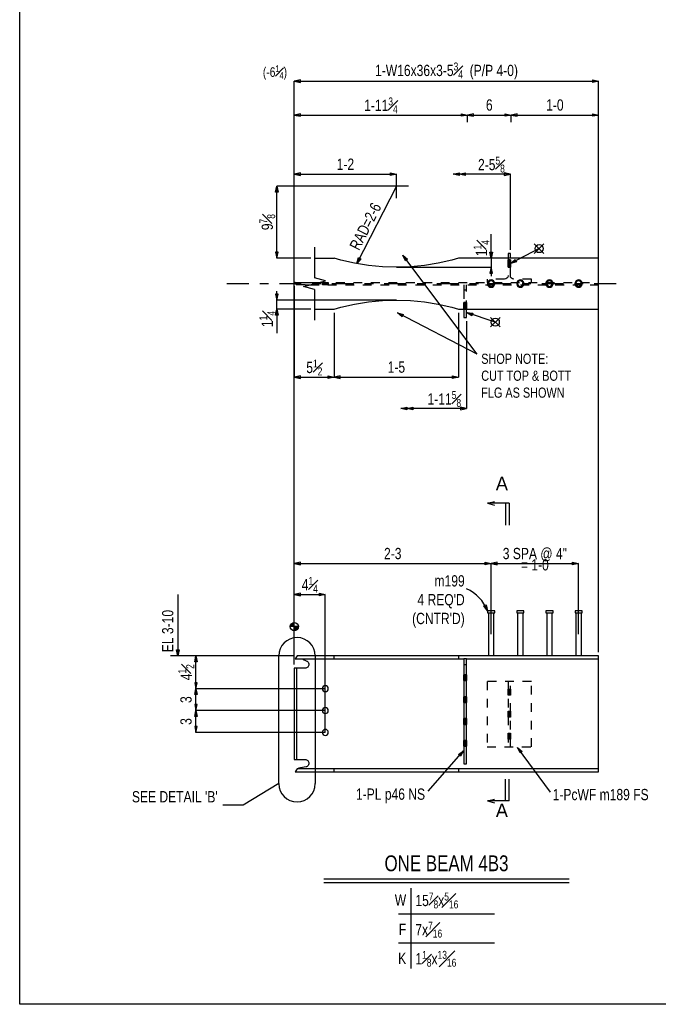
# Model space of a CAD drawing. Header units: inches. Extents: x -17.2 to 17.5, y -11.2 to 11.2.
# Tile 1 of 16: x -17.2 to -9.9, y -11.2 to 0. Entities that reach past the tile are written whole.
import ezdxf
from ezdxf.enums import TextEntityAlignment as Align

# ---------------------------------------------------------------- set-up
doc = ezdxf.new("R2010")
doc.units = ezdxf.units.IN
doc.header["$LTSCALE"] = 2.5
doc.header["$MEASUREMENT"] = 0
doc.linetypes.add('SDS2_5', pattern=[0.04, 0.02, -0.02])
doc.linetypes.add('SDS2_6', pattern=[0.2, 0.1, -0.05, 0, -0.05])
doc.layers.add('Layer_0', color=7, linetype='Continuous')
doc.layers.add('Outline', color=7, linetype='Continuous')
doc.styles.add('MTextWidth', font='txt', dxfattribs={"width": 0.8, "height": 0.2})

msp = doc.modelspace()

# ---------------------------------------------------------------- linework, layer by layer
at = {"color": 1, "linetype": 'Continuous'}
for p, q in [((-14.041, -1.751), (-14.11, -1.766)), ((-14.11, -2.962), (-14.11, -1.766)), ((-14.11, -1.766), (-14.041, -1.781)), ((-14.11, -1.766), (-12.943, -1.766)), ((-14.041, -1.781), (-14.041, -1.751)), ((-13.012, -1.781), (-13.012, -1.751)), ((-13.012, -1.751), (-12.943, -1.766)), ((-12.943, -1.766), (-13.012, -1.781)), ((-12.943, -2.039), (-12.943, -1.766)), ((-12.295, -1.766), (-12.226, -1.751)), ((-12.226, -1.766), (-12.295, -1.766)), ((-12.226, -1.781), (-12.295, -1.766)), ((-12.226, -1.766), (-12.158, -1.751)), ((-12.226, -1.751), (-12.226, -1.781)), ((-11.64, -1.766), (-12.226, -1.766)), ((-12.158, -1.781), (-12.226, -1.766)), ((-12.158, -1.751), (-12.158, -1.781)), ((-11.64, -1.766), (-11.709, -1.751)), ((-11.709, -1.751), (-11.709, -1.781)), ((-11.709, -1.781), (-11.64, -1.766)), ((-11.64, -2.628), (-11.64, -1.766)), ((-14.324, -1.972), (-14.309, -1.903)), ((-14.309, -2.724), (-14.309, -1.903)), ((-14.309, -1.903), (-14.294, -1.972)), ((-12.806, -1.903), (-14.309, -1.903)), ((-12.943, -1.903), (-13.394, -2.786)), ((-14.294, -1.972), (-14.324, -1.972)), ((-11.86, -2.724), (-11.86, -2.45)), ((-11.366, -2.671), (-11.256, -2.561)), ((-11.366, -2.561), (-11.256, -2.671)), ((-14.294, -2.655), (-14.324, -2.655)), ((-14.324, -2.655), (-14.309, -2.724)), ((-14.309, -2.724), (-14.294, -2.655)), ((-12.021, -3.822), (-12.869, -2.69)), ((-12.869, -2.69), (-12.869, -2.69)), ((-12.869, -2.69), (-12.816, -2.736)), ((-12.84, -2.754), (-12.869, -2.69)), ((-11.86, -2.724), (-11.874, -2.655)), ((-11.874, -2.655), (-11.845, -2.655)), ((-11.845, -2.655), (-11.86, -2.724)), ((-11.311, -2.616), (-11.638, -2.784)), ((-13.922, -2.724), (-14.309, -2.724)), ((-13.394, -2.786), (-13.376, -2.718)), ((-13.35, -2.731), (-13.394, -2.786)), ((-13.394, -2.786), (-13.394, -2.786)), ((-13.376, -2.718), (-13.35, -2.731)), ((-12.816, -2.736), (-12.84, -2.754)), ((-11.86, -2.724), (-11.86, -2.724)), ((-11.86, -2.724), (-11.86, -2.827)), ((-11.638, -2.784), (-11.584, -2.74)), ((-11.57, -2.766), (-11.638, -2.784)), ((-11.638, -2.784), (-11.638, -2.784)), ((-11.584, -2.74), (-11.57, -2.766)), ((-12.943, -2.827), (-11.86, -2.827)), ((-11.86, -2.827), (-11.874, -2.896)), ((-11.874, -2.896), (-11.845, -2.896)), ((-11.86, -2.827), (-11.86, -2.93)), ((-11.845, -2.896), (-11.86, -2.827)), ((-14.294, -3.135), (-14.324, -3.135)), ((-14.324, -3.135), (-14.309, -3.204)), ((-14.309, -3.204), (-14.309, -3.101)), ((-14.309, -3.204), (-14.294, -3.135)), ((-14.11, -3.045), (-14.11, -4.084)), ((-14.309, -3.307), (-14.309, -3.204)), ((-12.943, -3.204), (-14.309, -3.204)), ((-14.324, -3.376), (-14.309, -3.307)), ((-13.922, -3.307), (-14.309, -3.307)), ((-14.309, -3.307), (-14.309, -3.581)), ((-14.309, -3.307), (-14.294, -3.376)), ((-13.653, -3.348), (-13.653, -4.084)), ((-13.653, -3.348), (-13.653, -4.084)), ((-12.021, -3.822), (-12.932, -3.35)), ((-12.932, -3.35), (-12.932, -3.35)), ((-12.932, -3.35), (-12.864, -3.368)), ((-12.877, -3.394), (-12.932, -3.35)), ((-12.864, -3.368), (-12.877, -3.394)), ((-12.233, -3.348), (-12.233, -4.084)), ((-14.294, -3.376), (-14.324, -3.376)), ((-12.141, -3.444), (-12.141, -4.444)), ((-14.041, -4.069), (-14.11, -4.084)), ((-14.11, -4.084), (-14.041, -4.099)), ((-14.11, -4.084), (-13.653, -4.084)), ((-14.041, -4.099), (-14.041, -4.069)), ((-13.722, -4.099), (-13.722, -4.069)), ((-13.722, -4.069), (-13.653, -4.084)), ((-13.653, -4.084), (-13.722, -4.099)), ((-13.584, -4.069), (-13.653, -4.084)), ((-13.653, -4.084), (-13.584, -4.099)), ((-13.653, -4.084), (-12.233, -4.084)), ((-13.584, -4.099), (-13.584, -4.069)), ((-12.302, -4.099), (-12.302, -4.069)), ((-12.302, -4.069), (-12.233, -4.084)), ((-12.233, -4.084), (-12.302, -4.099)), ((-12.894, -4.444), (-12.825, -4.429)), ((-12.825, -4.444), (-12.894, -4.444)), ((-12.825, -4.458), (-12.894, -4.444)), ((-12.825, -4.444), (-12.756, -4.429)), ((-12.825, -4.429), (-12.825, -4.458)), ((-12.141, -4.444), (-12.825, -4.444)), ((-12.756, -4.458), (-12.825, -4.444)), ((-12.756, -4.429), (-12.756, -4.458)), ((-12.141, -4.444), (-12.21, -4.429)), ((-12.21, -4.429), (-12.21, -4.458)), ((-12.21, -4.458), (-12.141, -4.444)), ((-14.041, -6.198), (-14.11, -6.213)), ((-14.11, -6.567), (-14.11, -6.213)), ((-14.11, -6.213), (-14.041, -6.228)), ((-14.11, -6.213), (-11.86, -6.213)), ((-14.041, -6.228), (-14.041, -6.198)), ((-11.929, -6.228), (-11.929, -6.198)), ((-11.929, -6.198), (-11.86, -6.213)), ((-11.86, -6.213), (-11.929, -6.228)), ((-11.791, -6.198), (-11.86, -6.213)), ((-11.86, -7.022), (-11.86, -6.213)), ((-11.86, -6.213), (-11.86, -6.213)), ((-11.86, -6.213), (-11.791, -6.228)), ((-11.86, -6.213), (-10.86, -6.213)), ((-11.791, -6.228), (-11.791, -6.198)), ((-10.929, -6.228), (-10.929, -6.198)), ((-10.929, -6.198), (-10.86, -6.213)), ((-10.86, -6.213), (-10.929, -6.228)), ((-10.86, -7.022), (-10.86, -6.213)), ((-11.18, -8.826), (-11.558, -8.314)), ((-11.558, -8.314), (-11.558, -8.314)), ((-11.558, -8.314), (-11.505, -8.36)), ((-11.529, -8.378), (-11.558, -8.314)), ((-12.581, -8.816), (-12.176, -8.352)), ((-12.232, -8.394), (-12.176, -8.352)), ((-12.21, -8.414), (-12.232, -8.394)), ((-12.176, -8.352), (-12.21, -8.414)), ((-12.176, -8.352), (-12.176, -8.352)), ((-11.505, -8.36), (-11.529, -8.378))]:
    msp.add_line(p, q, dxfattribs=at)
at = {"color": 2, "linetype": 'Continuous'}
for p, q in [((-13.88, -2.599), (-13.88, -2.949)), ((-14.005, -3.049), (-13.755, -2.982)), ((-13.985, -3.003), (-13.944, -3.003)), ((-13.985, -3.028), (-13.944, -3.028)), ((-13.755, -2.982), (-13.88, -2.949)), ((-13.88, -3.082), (-14.005, -3.049)), ((-13.88, -3.082), (-13.88, -3.432))]:
    msp.add_line(p, q, dxfattribs=at)
at = {"color": 3, "linetype": 'Continuous'}
for p, q in [((-14.287, -8.729), (-14.287, -7.268)), ((-13.87, -7.268), (-13.87, -8.729)), ((-14.287, -8.729), (-14.693, -8.974)), ((-14.693, -8.974), (-14.926, -8.974))]:
    msp.add_line(p, q, dxfattribs=at)
at = {"color": 1, "linetype": 'Continuous'}
msp.add_circle((-11.311, -2.616), 0.0458, dxfattribs=at)
at = {"color": 3, "linetype": 'Continuous'}
for centre, start, end in [((-14.079, -7.268), 0, 180), ((-14.079, -8.729), 180, 0)]:
    msp.add_arc(centre, 0.208, start, end, dxfattribs=at)
at = {"layer": 'Layer_0', "color": 2, "linetype": 'Continuous'}
for p, q in [((-17.25, -11.25), (-17.25, 11.25)), ((-11.667, -2.67), (-11.667, -2.724)), ((-11.64, -2.67), (-11.667, -2.67)), ((-11.64, -2.724), (-11.64, -2.67)), ((-13.88, -2.724), (-13.653, -2.724)), ((-13.577, -2.747), (-13.653, -2.724)), ((-13.421, -2.782), (-13.577, -2.747)), ((-13.263, -2.808), (-13.421, -2.782)), ((-13.103, -2.823), (-13.263, -2.808)), ((-12.623, -2.808), (-12.783, -2.823)), ((-12.465, -2.782), (-12.623, -2.808)), ((-12.309, -2.747), (-12.465, -2.782)), ((-12.233, -2.724), (-12.309, -2.747)), ((-10.631, -2.724), (-12.233, -2.724)), ((-10.631, -3.307), (-10.631, -2.724)), ((-12.943, -2.828), (-13.103, -2.823)), ((-12.783, -2.823), (-12.943, -2.828)), ((-14.099, -3.003), (-14.11, -3.003)), ((-14.11, -3.003), (-14.099, -3.014)), ((-14.099, -3.003), (-14.079, -3.003)), ((-14.085, -3.028), (-14.099, -3.014)), ((-14.079, -3.028), (-14.085, -3.028)), ((-14.079, -3.003), (-13.985, -3.003)), ((-13.985, -3.028), (-14.079, -3.028)), ((-13.944, -3.003), (-13.834, -3.003)), ((-13.944, -3.028), (-13.926, -3.028)), ((-11.896, -2.995), (-11.901, -3.008)), ((-11.901, -3.008), (-11.901, -3.023)), ((-11.901, -3.023), (-11.896, -3.036)), ((-11.886, -2.984), (-11.896, -2.995)), ((-11.896, -3.036), (-11.886, -3.047)), ((-11.874, -2.976), (-11.886, -2.984)), ((-11.86, -2.974), (-11.874, -2.976)), ((-11.845, -2.976), (-11.86, -2.974)), ((-11.833, -2.984), (-11.845, -2.976)), ((-11.824, -2.995), (-11.833, -2.984)), ((-11.833, -3.047), (-11.824, -3.036)), ((-11.819, -3.008), (-11.824, -2.995)), ((-11.824, -3.036), (-11.819, -3.023)), ((-11.819, -3.023), (-11.819, -3.008)), ((-11.562, -2.995), (-11.567, -3.008)), ((-11.567, -3.008), (-11.567, -3.023)), ((-11.567, -3.023), (-11.562, -3.036)), ((-11.553, -2.984), (-11.562, -2.995)), ((-11.562, -3.036), (-11.553, -3.047)), ((-11.541, -2.976), (-11.553, -2.984)), ((-11.526, -2.974), (-11.541, -2.976)), ((-11.512, -2.976), (-11.526, -2.974)), ((-11.5, -2.984), (-11.512, -2.976)), ((-11.49, -2.995), (-11.5, -2.984)), ((-11.5, -3.047), (-11.49, -3.036)), ((-11.485, -3.008), (-11.49, -2.995)), ((-11.49, -3.036), (-11.485, -3.023)), ((-11.485, -3.023), (-11.485, -3.008)), ((-11.229, -2.995), (-11.234, -3.008)), ((-11.234, -3.008), (-11.234, -3.023)), ((-11.234, -3.023), (-11.229, -3.036)), ((-11.22, -2.984), (-11.229, -2.995)), ((-11.229, -3.036), (-11.22, -3.047)), ((-11.207, -2.976), (-11.22, -2.984)), ((-11.193, -2.974), (-11.207, -2.976)), ((-11.179, -2.976), (-11.193, -2.974)), ((-11.166, -2.984), (-11.179, -2.976)), ((-11.157, -2.995), (-11.166, -2.984)), ((-11.166, -3.047), (-11.157, -3.036)), ((-11.152, -3.008), (-11.157, -2.995)), ((-11.157, -3.036), (-11.152, -3.023)), ((-11.152, -3.023), (-11.152, -3.008)), ((-10.896, -2.995), (-10.901, -3.008)), ((-10.901, -3.008), (-10.901, -3.023)), ((-10.901, -3.023), (-10.896, -3.036)), ((-10.886, -2.984), (-10.896, -2.995)), ((-10.896, -3.036), (-10.886, -3.047)), ((-10.874, -2.976), (-10.886, -2.984)), ((-10.86, -2.974), (-10.874, -2.976)), ((-10.845, -2.976), (-10.86, -2.974)), ((-10.833, -2.984), (-10.845, -2.976)), ((-10.824, -2.995), (-10.833, -2.984)), ((-10.833, -3.047), (-10.824, -3.036)), ((-10.819, -3.008), (-10.824, -2.995)), ((-10.824, -3.036), (-10.819, -3.023)), ((-10.819, -3.023), (-10.819, -3.008)), ((-11.886, -3.047), (-11.874, -3.055)), ((-11.874, -3.055), (-11.86, -3.057)), ((-11.86, -3.057), (-11.845, -3.055)), ((-11.845, -3.055), (-11.833, -3.047)), ((-11.553, -3.047), (-11.541, -3.055)), ((-11.541, -3.055), (-11.526, -3.057)), ((-11.526, -3.057), (-11.512, -3.055)), ((-11.512, -3.055), (-11.5, -3.047)), ((-11.22, -3.047), (-11.207, -3.055)), ((-11.207, -3.055), (-11.193, -3.057)), ((-11.193, -3.057), (-11.179, -3.055)), ((-11.179, -3.055), (-11.166, -3.047)), ((-10.886, -3.047), (-10.874, -3.055)), ((-10.874, -3.055), (-10.86, -3.057)), ((-10.86, -3.057), (-10.845, -3.055)), ((-10.845, -3.055), (-10.833, -3.047)), ((-13.577, -3.284), (-13.421, -3.249)), ((-13.421, -3.249), (-13.263, -3.223)), ((-13.263, -3.223), (-13.103, -3.208)), ((-13.103, -3.208), (-12.943, -3.203)), ((-12.943, -3.203), (-12.783, -3.208)), ((-12.783, -3.208), (-12.623, -3.223)), ((-12.623, -3.223), (-12.465, -3.249)), ((-12.465, -3.249), (-12.309, -3.284)), ((-13.88, -3.307), (-13.653, -3.307)), ((-13.653, -3.307), (-13.577, -3.284)), ((-12.309, -3.284), (-12.233, -3.307)), ((-12.233, -3.307), (-10.631, -3.307)), ((-12.172, -3.307), (-12.172, -3.403)), ((-12.141, -3.403), (-12.141, -3.307)), ((-12.172, -3.403), (-12.141, -3.403)), ((-11.901, -6.753), (-11.901, -6.779)), ((-11.896, -6.753), (-11.901, -6.753)), ((-11.901, -6.779), (-11.896, -6.779)), ((-11.886, -6.753), (-11.896, -6.753)), ((-11.896, -6.779), (-11.886, -6.779)), ((-11.891, -6.779), (-11.891, -7.269)), ((-11.874, -6.753), (-11.886, -6.753)), ((-11.886, -6.779), (-11.874, -6.779)), ((-11.86, -6.753), (-11.874, -6.753)), ((-11.874, -6.779), (-11.86, -6.779)), ((-11.845, -6.753), (-11.86, -6.753)), ((-11.86, -6.779), (-11.845, -6.779)), ((-11.833, -6.753), (-11.845, -6.753)), ((-11.845, -6.779), (-11.833, -6.779)), ((-11.824, -6.753), (-11.833, -6.753)), ((-11.833, -6.779), (-11.824, -6.779)), ((-11.828, -7.269), (-11.828, -6.779)), ((-11.819, -6.753), (-11.824, -6.753)), ((-11.824, -6.779), (-11.819, -6.779)), ((-11.819, -6.779), (-11.819, -6.753)), ((-11.567, -6.753), (-11.567, -6.779)), ((-11.562, -6.753), (-11.567, -6.753)), ((-11.567, -6.779), (-11.562, -6.779)), ((-11.553, -6.753), (-11.562, -6.753)), ((-11.562, -6.779), (-11.553, -6.779)), ((-11.558, -6.779), (-11.558, -7.269)), ((-11.541, -6.753), (-11.553, -6.753)), ((-11.553, -6.779), (-11.541, -6.779)), ((-11.526, -6.753), (-11.541, -6.753)), ((-11.541, -6.779), (-11.526, -6.779)), ((-11.512, -6.753), (-11.526, -6.753)), ((-11.526, -6.779), (-11.512, -6.779)), ((-11.5, -6.753), (-11.512, -6.753)), ((-11.512, -6.779), (-11.5, -6.779)), ((-11.49, -6.753), (-11.5, -6.753)), ((-11.5, -6.779), (-11.49, -6.779)), ((-11.495, -7.269), (-11.495, -6.779)), ((-11.485, -6.753), (-11.49, -6.753)), ((-11.49, -6.779), (-11.485, -6.779)), ((-11.485, -6.779), (-11.485, -6.753)), ((-11.234, -6.753), (-11.234, -6.779)), ((-11.229, -6.753), (-11.234, -6.753)), ((-11.234, -6.779), (-11.229, -6.779)), ((-11.22, -6.753), (-11.229, -6.753)), ((-11.229, -6.779), (-11.22, -6.779)), ((-11.224, -6.779), (-11.224, -7.269)), ((-11.207, -6.753), (-11.22, -6.753)), ((-11.22, -6.779), (-11.207, -6.779)), ((-11.193, -6.753), (-11.207, -6.753)), ((-11.207, -6.779), (-11.193, -6.779)), ((-11.179, -6.753), (-11.193, -6.753)), ((-11.193, -6.779), (-11.179, -6.779)), ((-11.166, -6.753), (-11.179, -6.753)), ((-11.179, -6.779), (-11.166, -6.779)), ((-11.157, -6.753), (-11.166, -6.753)), ((-11.166, -6.779), (-11.157, -6.779)), ((-11.162, -7.269), (-11.162, -6.779)), ((-11.152, -6.753), (-11.157, -6.753)), ((-11.157, -6.779), (-11.152, -6.779)), ((-11.152, -6.779), (-11.152, -6.753)), ((-10.901, -6.753), (-10.901, -6.779)), ((-10.896, -6.753), (-10.901, -6.753)), ((-10.901, -6.779), (-10.896, -6.779)), ((-10.886, -6.753), (-10.896, -6.753)), ((-10.896, -6.779), (-10.886, -6.779)), ((-10.891, -6.779), (-10.891, -7.269)), ((-10.874, -6.753), (-10.886, -6.753)), ((-10.886, -6.779), (-10.874, -6.779)), ((-10.86, -6.753), (-10.874, -6.753)), ((-10.874, -6.779), (-10.86, -6.779)), ((-10.845, -6.753), (-10.86, -6.753)), ((-10.86, -6.779), (-10.845, -6.779)), ((-10.833, -6.753), (-10.845, -6.753)), ((-10.845, -6.779), (-10.833, -6.779)), ((-10.824, -6.753), (-10.833, -6.753)), ((-10.833, -6.779), (-10.824, -6.779)), ((-10.828, -7.269), (-10.828, -6.779)), ((-10.819, -6.753), (-10.824, -6.753)), ((-10.824, -6.779), (-10.819, -6.779)), ((-10.819, -6.779), (-10.819, -6.753)), ((-14.079, -7.269), (-14.099, -7.304)), ((-14.099, -7.304), (-14.016, -7.304)), ((-13.653, -7.269), (-14.079, -7.269)), ((-14.016, -7.304), (-14.007, -7.309)), ((-14.016, -7.304), (-13.653, -7.304)), ((-14.007, -7.309), (-13.982, -7.321)), ((-13.577, -7.269), (-13.653, -7.269)), ((-13.653, -7.304), (-13.653, -7.269)), ((-13.653, -7.304), (-13.577, -7.304)), ((-13.421, -7.269), (-13.577, -7.269)), ((-13.577, -7.304), (-13.421, -7.304)), ((-13.263, -7.269), (-13.421, -7.269)), ((-13.421, -7.304), (-13.263, -7.304)), ((-13.103, -7.269), (-13.263, -7.269)), ((-13.263, -7.304), (-13.103, -7.304)), ((-12.943, -7.269), (-13.103, -7.269)), ((-13.103, -7.304), (-12.943, -7.304)), ((-12.783, -7.269), (-12.943, -7.269)), ((-12.943, -7.304), (-12.783, -7.304)), ((-12.623, -7.269), (-12.783, -7.269)), ((-12.783, -7.304), (-12.623, -7.304)), ((-12.465, -7.269), (-12.623, -7.269)), ((-12.623, -7.304), (-12.465, -7.304)), ((-12.309, -7.269), (-12.465, -7.269)), ((-12.465, -7.304), (-12.309, -7.304)), ((-12.233, -7.269), (-12.309, -7.269)), ((-12.309, -7.304), (-12.233, -7.304)), ((-10.631, -7.269), (-12.233, -7.269)), ((-12.233, -7.269), (-12.233, -7.304)), ((-12.233, -7.304), (-12.172, -7.304)), ((-12.141, -7.304), (-12.172, -7.304)), ((-12.172, -7.304), (-12.172, -8.502)), ((-12.141, -7.304), (-10.631, -7.304)), ((-12.141, -8.502), (-12.141, -7.304)), ((-10.631, -7.304), (-10.631, -7.269)), ((-10.631, -7.309), (-10.631, -7.304)), ((-10.631, -7.321), (-10.631, -7.309)), ((-14.11, -7.409), (-14.11, -8.454)), ((-14.085, -7.409), (-14.11, -7.409)), ((-13.985, -7.409), (-14.085, -7.409)), ((-14.085, -7.409), (-14.085, -8.454)), ((-13.98, -7.408), (-13.985, -7.408)), ((-13.985, -7.408), (-13.985, -7.409)), ((-13.982, -7.321), (-13.966, -7.33)), ((-13.972, -7.407), (-13.98, -7.408)), ((-13.964, -7.403), (-13.972, -7.407)), ((-13.966, -7.33), (-13.966, -7.33)), ((-13.966, -7.33), (-13.964, -7.331)), ((-13.964, -7.331), (-13.957, -7.336)), ((-13.957, -7.398), (-13.964, -7.403)), ((-13.957, -7.336), (-13.953, -7.34)), ((-13.951, -7.391), (-13.957, -7.398)), ((-13.953, -7.34), (-13.951, -7.342)), ((-13.951, -7.342), (-13.947, -7.35)), ((-13.947, -7.384), (-13.951, -7.391)), ((-13.947, -7.35), (-13.944, -7.358)), ((-13.944, -7.376), (-13.947, -7.384)), ((-13.944, -7.358), (-13.944, -7.362)), ((-13.944, -7.362), (-13.943, -7.367)), ((-13.943, -7.367), (-13.944, -7.376)), ((-10.631, -7.34), (-10.631, -7.321)), ((-10.631, -7.362), (-10.631, -7.34)), ((-10.631, -8.5), (-10.631, -7.362)), ((-12.172, -7.485), (-12.173, -7.485)), ((-12.141, -7.485), (-12.141, -7.485)), ((-12.173, -7.552), (-12.172, -7.552)), ((-12.141, -7.552), (-12.141, -7.552)), ((-12.172, -7.735), (-12.173, -7.735)), ((-12.141, -7.735), (-12.141, -7.735)), ((-12.173, -7.802), (-12.172, -7.802)), ((-12.141, -7.802), (-12.141, -7.802)), ((-12.172, -7.985), (-12.173, -7.985)), ((-12.141, -7.985), (-12.141, -7.985)), ((-12.173, -8.052), (-12.172, -8.052)), ((-12.141, -8.052), (-12.141, -8.052)), ((-12.172, -8.235), (-12.173, -8.235)), ((-12.173, -8.302), (-12.172, -8.302)), ((-12.141, -8.235), (-12.141, -8.235)), ((-12.141, -8.302), (-12.141, -8.302)), ((-14.11, -8.454), (-14.085, -8.454)), ((-14.085, -8.454), (-13.985, -8.454)), ((-13.999, -8.541), (-14.058, -8.553)), ((-13.976, -8.536), (-13.999, -8.541)), ((-13.985, -8.454), (-13.985, -8.454)), ((-13.985, -8.454), (-13.98, -8.454)), ((-13.98, -8.454), (-13.972, -8.456)), ((-13.972, -8.535), (-13.976, -8.536)), ((-13.976, -8.536), (-13.976, -8.536)), ((-13.972, -8.456), (-13.964, -8.459)), ((-13.964, -8.531), (-13.972, -8.535)), ((-13.964, -8.459), (-13.957, -8.464)), ((-13.957, -8.526), (-13.964, -8.531)), ((-13.957, -8.464), (-13.951, -8.471)), ((-13.953, -8.522), (-13.957, -8.526)), ((-13.951, -8.52), (-13.953, -8.522)), ((-13.951, -8.471), (-13.947, -8.478)), ((-13.947, -8.512), (-13.951, -8.52)), ((-13.947, -8.478), (-13.944, -8.487)), ((-13.944, -8.504), (-13.947, -8.512)), ((-13.944, -8.487), (-13.943, -8.495)), ((-13.943, -8.495), (-13.944, -8.5)), ((-13.944, -8.5), (-13.944, -8.504)), ((-12.172, -8.502), (-12.141, -8.502)), ((-10.631, -8.522), (-10.631, -8.5)), ((-10.631, -8.541), (-10.631, -8.522)), ((-10.631, -8.553), (-10.631, -8.541)), ((-14.079, -8.558), (-14.099, -8.594)), ((-14.099, -8.594), (-13.653, -8.594)), ((-14.058, -8.553), (-14.079, -8.558)), ((-13.653, -8.558), (-14.079, -8.558)), ((-13.577, -8.558), (-13.653, -8.558)), ((-13.653, -8.594), (-13.653, -8.558)), ((-13.653, -8.594), (-13.577, -8.594)), ((-13.421, -8.558), (-13.577, -8.558)), ((-13.577, -8.594), (-13.421, -8.594)), ((-13.263, -8.558), (-13.421, -8.558)), ((-13.421, -8.594), (-13.263, -8.594)), ((-13.103, -8.558), (-13.263, -8.558)), ((-13.263, -8.594), (-13.103, -8.594)), ((-12.943, -8.558), (-13.103, -8.558)), ((-13.103, -8.594), (-12.943, -8.594)), ((-12.783, -8.558), (-12.943, -8.558)), ((-12.943, -8.594), (-12.783, -8.594)), ((-12.623, -8.558), (-12.783, -8.558)), ((-12.783, -8.594), (-12.623, -8.594)), ((-12.465, -8.558), (-12.623, -8.558)), ((-12.623, -8.594), (-12.465, -8.594)), ((-12.309, -8.558), (-12.465, -8.558)), ((-12.465, -8.594), (-12.309, -8.594)), ((-12.233, -8.558), (-12.309, -8.558)), ((-12.309, -8.594), (-12.233, -8.594)), ((-10.631, -8.558), (-12.233, -8.558)), ((-12.233, -8.558), (-12.233, -8.594)), ((-12.233, -8.594), (-10.631, -8.594)), ((-10.631, -8.558), (-10.631, -8.553)), ((-10.631, -8.594), (-10.631, -8.558)), ((17.25, -11.25), (-17.25, -11.25))]:
    msp.add_line(p, q, dxfattribs=at)
at = {"layer": 'Layer_0', "color": 1, "linetype": 'SDS2_5'}
for p, q in [((-11.667, -2.724), (-11.667, -2.925)), ((-11.667, -2.747), (-11.667, -2.745)), ((-11.64, -2.745), (-11.667, -2.745)), ((-11.667, -2.755), (-11.667, -2.747)), ((-11.667, -2.747), (-11.64, -2.747)), ((-11.667, -2.766), (-11.667, -2.755)), ((-11.667, -2.755), (-11.64, -2.755)), ((-11.667, -2.779), (-11.667, -2.766)), ((-11.667, -2.766), (-11.64, -2.766)), ((-11.667, -2.794), (-11.667, -2.779)), ((-11.667, -2.779), (-11.64, -2.779)), ((-11.667, -2.807), (-11.667, -2.794)), ((-11.64, -2.794), (-11.667, -2.794)), ((-11.667, -2.818), (-11.667, -2.807)), ((-11.64, -2.807), (-11.667, -2.807)), ((-11.64, -2.925), (-11.64, -2.724)), ((-11.64, -2.745), (-11.64, -2.747)), ((-11.64, -2.747), (-11.64, -2.755)), ((-11.64, -2.755), (-11.64, -2.766)), ((-11.64, -2.766), (-11.64, -2.779)), ((-11.64, -2.779), (-11.64, -2.794)), ((-11.64, -2.794), (-11.64, -2.807)), ((-11.64, -2.807), (-11.64, -2.818)), ((-11.667, -2.825), (-11.667, -2.818)), ((-11.64, -2.818), (-11.667, -2.818)), ((-11.667, -2.828), (-11.667, -2.825)), ((-11.64, -2.825), (-11.667, -2.825)), ((-11.667, -2.828), (-11.64, -2.828)), ((-11.64, -2.818), (-11.64, -2.825)), ((-11.64, -2.825), (-11.64, -2.828)), ((-13.926, -3.028), (-10.631, -3.028)), ((-13.834, -3.003), (-10.631, -3.003)), ((-13.789, -3.003), (-13.789, -3.028)), ((-13.789, -3.003), (-13.787, -3.003)), ((-13.787, -3.028), (-13.789, -3.028)), ((-13.787, -3.028), (-13.787, -3.003)), ((-13.787, -3.003), (-13.779, -3.003)), ((-13.779, -3.028), (-13.787, -3.028)), ((-13.779, -3.028), (-13.779, -3.003)), ((-13.779, -3.003), (-13.768, -3.003)), ((-13.768, -3.028), (-13.779, -3.028)), ((-13.768, -3.028), (-13.768, -3.003)), ((-13.768, -3.003), (-13.756, -3.003)), ((-13.756, -3.028), (-13.768, -3.028)), ((-13.756, -3.003), (-13.756, -3.028)), ((-13.756, -3.003), (-13.743, -3.003)), ((-13.743, -3.028), (-13.756, -3.028)), ((-13.743, -3.003), (-13.743, -3.028)), ((-13.743, -3.003), (-13.732, -3.003)), ((-13.732, -3.028), (-13.743, -3.028)), ((-13.732, -3.003), (-13.732, -3.028)), ((-13.732, -3.003), (-13.724, -3.003)), ((-13.724, -3.028), (-13.732, -3.028)), ((-13.724, -3.003), (-13.724, -3.028)), ((-13.724, -3.003), (-13.722, -3.003)), ((-13.722, -3.028), (-13.724, -3.028)), ((-13.722, -3.028), (-13.722, -3.003)), ((-12.172, -3.028), (-12.172, -3.09)), ((-12.141, -3.09), (-12.141, -3.028)), ((-11.707, -2.965), (-11.907, -2.965)), ((-11.907, -2.965), (-11.907, -3.003)), ((-11.887, -3), (-11.891, -3.016)), ((-11.891, -3.016), (-11.887, -3.031)), ((-11.875, -2.988), (-11.887, -3)), ((-11.887, -3.031), (-11.875, -3.043)), ((-11.86, -2.984), (-11.875, -2.988)), ((-11.844, -2.988), (-11.86, -2.984)), ((-11.833, -3), (-11.844, -2.988)), ((-11.844, -3.043), (-11.833, -3.031)), ((-11.828, -3.016), (-11.833, -3)), ((-11.833, -3.031), (-11.828, -3.016)), ((-11.692, -2.962), (-11.707, -2.965)), ((-11.679, -2.954), (-11.692, -2.962)), ((-11.67, -2.94), (-11.679, -2.954)), ((-11.667, -2.925), (-11.67, -2.94)), ((-11.637, -2.94), (-11.64, -2.925)), ((-11.628, -2.954), (-11.637, -2.94)), ((-11.615, -2.962), (-11.628, -2.954)), ((-11.6, -2.965), (-11.615, -2.962)), ((-11.4, -2.965), (-11.6, -2.965)), ((-11.553, -3), (-11.558, -3.016)), ((-11.558, -3.016), (-11.553, -3.031)), ((-11.542, -2.988), (-11.553, -3)), ((-11.553, -3.031), (-11.542, -3.043)), ((-11.526, -2.984), (-11.542, -2.988)), ((-11.511, -2.988), (-11.526, -2.984)), ((-11.499, -3), (-11.511, -2.988)), ((-11.511, -3.043), (-11.499, -3.031)), ((-11.495, -3.016), (-11.499, -3)), ((-11.499, -3.031), (-11.495, -3.016)), ((-11.4, -3.003), (-11.4, -2.965)), ((-11.22, -3), (-11.224, -3.016)), ((-11.224, -3.016), (-11.22, -3.031)), ((-11.209, -2.988), (-11.22, -3)), ((-11.22, -3.031), (-11.209, -3.043)), ((-11.193, -2.984), (-11.209, -2.988)), ((-11.177, -2.988), (-11.193, -2.984)), ((-11.166, -3), (-11.177, -2.988)), ((-11.177, -3.043), (-11.166, -3.031)), ((-11.162, -3.016), (-11.166, -3)), ((-11.166, -3.031), (-11.162, -3.016)), ((-10.887, -3), (-10.891, -3.016)), ((-10.891, -3.016), (-10.887, -3.031)), ((-10.875, -2.988), (-10.887, -3)), ((-10.887, -3.031), (-10.875, -3.043)), ((-10.86, -2.984), (-10.875, -2.988)), ((-10.844, -2.988), (-10.86, -2.984)), ((-10.833, -3), (-10.844, -2.988)), ((-10.844, -3.043), (-10.833, -3.031)), ((-10.828, -3.016), (-10.833, -3)), ((-10.833, -3.031), (-10.828, -3.016)), ((-12.141, -3.09), (-12.172, -3.09)), ((-12.172, -3.09), (-12.172, -3.307)), ((-12.141, -3.307), (-12.141, -3.09)), ((-11.875, -3.043), (-11.86, -3.047)), ((-11.86, -3.047), (-11.844, -3.043)), ((-11.542, -3.043), (-11.526, -3.047)), ((-11.526, -3.047), (-11.511, -3.043)), ((-11.209, -3.043), (-11.193, -3.047)), ((-11.193, -3.047), (-11.177, -3.043)), ((-10.875, -3.043), (-10.86, -3.047)), ((-10.86, -3.047), (-10.844, -3.043)), ((-12.141, -3.232), (-12.173, -3.232)), ((-12.173, -3.234), (-12.173, -3.232)), ((-12.173, -3.242), (-12.173, -3.234)), ((-12.173, -3.234), (-12.141, -3.234)), ((-12.173, -3.253), (-12.173, -3.242)), ((-12.173, -3.242), (-12.141, -3.242)), ((-12.173, -3.266), (-12.173, -3.253)), ((-12.173, -3.253), (-12.141, -3.253)), ((-12.141, -3.232), (-12.141, -3.234)), ((-12.141, -3.234), (-12.141, -3.242)), ((-12.141, -3.242), (-12.141, -3.253)), ((-12.141, -3.253), (-12.141, -3.266)), ((-12.173, -3.278), (-12.173, -3.266)), ((-12.173, -3.266), (-12.141, -3.266)), ((-12.173, -3.289), (-12.173, -3.278)), ((-12.141, -3.278), (-12.173, -3.278)), ((-12.173, -3.297), (-12.173, -3.289)), ((-12.141, -3.289), (-12.173, -3.289)), ((-12.173, -3.299), (-12.173, -3.297)), ((-12.141, -3.297), (-12.173, -3.297)), ((-12.173, -3.299), (-12.141, -3.299)), ((-12.141, -3.266), (-12.141, -3.278)), ((-12.141, -3.278), (-12.141, -3.289)), ((-12.141, -3.289), (-12.141, -3.297)), ((-12.141, -3.297), (-12.141, -3.299)), ((-12.172, -7.367), (-12.141, -7.367)), ((-12.173, -7.487), (-12.173, -7.485)), ((-12.173, -7.495), (-12.173, -7.487)), ((-12.173, -7.487), (-12.172, -7.487)), ((-12.173, -7.506), (-12.173, -7.495)), ((-12.173, -7.495), (-12.172, -7.495)), ((-12.173, -7.519), (-12.173, -7.506)), ((-12.173, -7.506), (-12.172, -7.506)), ((-12.173, -7.532), (-12.173, -7.519)), ((-12.173, -7.519), (-12.172, -7.519)), ((-12.173, -7.543), (-12.173, -7.532)), ((-12.172, -7.532), (-12.173, -7.532)), ((-12.141, -7.485), (-12.172, -7.485)), ((-12.172, -7.487), (-12.141, -7.487)), ((-12.172, -7.495), (-12.141, -7.495)), ((-12.172, -7.506), (-12.141, -7.506)), ((-12.172, -7.519), (-12.141, -7.519)), ((-12.141, -7.532), (-12.172, -7.532)), ((-12.141, -7.485), (-12.141, -7.487)), ((-12.141, -7.487), (-12.141, -7.487)), ((-12.141, -7.487), (-12.141, -7.495)), ((-12.141, -7.495), (-12.141, -7.495)), ((-12.141, -7.495), (-12.141, -7.506)), ((-12.141, -7.506), (-12.141, -7.506)), ((-12.141, -7.506), (-12.141, -7.519)), ((-12.141, -7.519), (-12.141, -7.519)), ((-12.141, -7.519), (-12.141, -7.532)), ((-12.141, -7.532), (-12.141, -7.543)), ((-12.141, -7.532), (-12.141, -7.532)), ((-12.173, -7.55), (-12.173, -7.543)), ((-12.172, -7.543), (-12.173, -7.543)), ((-12.173, -7.552), (-12.173, -7.55)), ((-12.172, -7.55), (-12.173, -7.55)), ((-12.141, -7.543), (-12.172, -7.543)), ((-12.141, -7.55), (-12.172, -7.55)), ((-12.172, -7.552), (-12.141, -7.552)), ((-12.141, -7.543), (-12.141, -7.55)), ((-12.141, -7.543), (-12.141, -7.543)), ((-12.141, -7.55), (-12.141, -7.552)), ((-12.141, -7.55), (-12.141, -7.55)), ((-11.4, -7.56), (-11.907, -7.56)), ((-11.907, -7.56), (-11.907, -8.31)), ((-11.667, -7.56), (-11.667, -8.31)), ((-11.64, -8.31), (-11.64, -7.56)), ((-11.4, -8.31), (-11.4, -7.56)), ((-12.173, -7.737), (-12.173, -7.735)), ((-12.173, -7.745), (-12.173, -7.737)), ((-12.173, -7.737), (-12.172, -7.737)), ((-12.173, -7.756), (-12.173, -7.745)), ((-12.173, -7.745), (-12.172, -7.745)), ((-12.173, -7.769), (-12.173, -7.756)), ((-12.173, -7.756), (-12.172, -7.756)), ((-12.141, -7.735), (-12.172, -7.735)), ((-12.172, -7.737), (-12.141, -7.737)), ((-12.172, -7.745), (-12.141, -7.745)), ((-12.172, -7.756), (-12.141, -7.756)), ((-12.141, -7.735), (-12.141, -7.737)), ((-12.141, -7.737), (-12.141, -7.737)), ((-12.141, -7.737), (-12.141, -7.745)), ((-12.141, -7.745), (-12.141, -7.745)), ((-12.141, -7.745), (-12.141, -7.756)), ((-12.141, -7.756), (-12.141, -7.756)), ((-12.141, -7.756), (-12.141, -7.769)), ((-11.667, -7.654), (-11.667, -7.651)), ((-11.667, -7.651), (-11.64, -7.651)), ((-11.667, -7.661), (-11.667, -7.654)), ((-11.667, -7.654), (-11.64, -7.654)), ((-11.667, -7.672), (-11.667, -7.661)), ((-11.667, -7.661), (-11.64, -7.661)), ((-11.667, -7.685), (-11.667, -7.672)), ((-11.667, -7.672), (-11.64, -7.672)), ((-11.667, -7.698), (-11.667, -7.685)), ((-11.667, -7.685), (-11.64, -7.685)), ((-11.667, -7.709), (-11.667, -7.698)), ((-11.64, -7.698), (-11.667, -7.698)), ((-11.667, -7.717), (-11.667, -7.709)), ((-11.64, -7.709), (-11.667, -7.709)), ((-11.667, -7.719), (-11.667, -7.717)), ((-11.64, -7.717), (-11.667, -7.717)), ((-11.64, -7.719), (-11.667, -7.719)), ((-11.64, -7.651), (-11.64, -7.654)), ((-11.64, -7.654), (-11.64, -7.661)), ((-11.64, -7.661), (-11.64, -7.672)), ((-11.64, -7.672), (-11.64, -7.685)), ((-11.64, -7.685), (-11.64, -7.698)), ((-11.64, -7.698), (-11.64, -7.709)), ((-11.64, -7.709), (-11.64, -7.717)), ((-11.64, -7.717), (-11.64, -7.719)), ((-12.173, -7.782), (-12.173, -7.769)), ((-12.173, -7.769), (-12.172, -7.769)), ((-12.173, -7.793), (-12.173, -7.782)), ((-12.172, -7.782), (-12.173, -7.782)), ((-12.173, -7.8), (-12.173, -7.793)), ((-12.172, -7.793), (-12.173, -7.793)), ((-12.173, -7.802), (-12.173, -7.8)), ((-12.172, -7.8), (-12.173, -7.8)), ((-12.172, -7.769), (-12.141, -7.769)), ((-12.141, -7.782), (-12.172, -7.782)), ((-12.141, -7.793), (-12.172, -7.793)), ((-12.141, -7.8), (-12.172, -7.8)), ((-12.172, -7.802), (-12.141, -7.802)), ((-12.141, -7.769), (-12.141, -7.769)), ((-12.141, -7.769), (-12.141, -7.782)), ((-12.141, -7.782), (-12.141, -7.793)), ((-12.141, -7.782), (-12.141, -7.782)), ((-12.141, -7.793), (-12.141, -7.8)), ((-12.141, -7.793), (-12.141, -7.793)), ((-12.141, -7.8), (-12.141, -7.802)), ((-12.141, -7.8), (-12.141, -7.8)), ((-12.173, -7.987), (-12.173, -7.985)), ((-12.173, -7.995), (-12.173, -7.987)), ((-12.173, -7.987), (-12.172, -7.987)), ((-12.141, -7.985), (-12.172, -7.985)), ((-12.172, -7.987), (-12.141, -7.987)), ((-12.141, -7.985), (-12.141, -7.987)), ((-12.141, -7.987), (-12.141, -7.987)), ((-12.141, -7.987), (-12.141, -7.995)), ((-11.667, -7.904), (-11.667, -7.901)), ((-11.667, -7.901), (-11.64, -7.901)), ((-11.667, -7.911), (-11.667, -7.904)), ((-11.667, -7.904), (-11.64, -7.904)), ((-11.667, -7.922), (-11.667, -7.911)), ((-11.667, -7.911), (-11.64, -7.911)), ((-11.667, -7.935), (-11.667, -7.922)), ((-11.667, -7.922), (-11.64, -7.922)), ((-11.667, -7.948), (-11.667, -7.935)), ((-11.667, -7.935), (-11.64, -7.935)), ((-11.667, -7.959), (-11.667, -7.948)), ((-11.64, -7.948), (-11.667, -7.948)), ((-11.667, -7.967), (-11.667, -7.959)), ((-11.64, -7.959), (-11.667, -7.959)), ((-11.667, -7.969), (-11.667, -7.967)), ((-11.64, -7.967), (-11.667, -7.967)), ((-11.64, -7.969), (-11.667, -7.969)), ((-11.64, -7.901), (-11.64, -7.904)), ((-11.64, -7.904), (-11.64, -7.911)), ((-11.64, -7.911), (-11.64, -7.922)), ((-11.64, -7.922), (-11.64, -7.935)), ((-11.64, -7.935), (-11.64, -7.948)), ((-11.64, -7.948), (-11.64, -7.959)), ((-11.64, -7.959), (-11.64, -7.967)), ((-11.64, -7.967), (-11.64, -7.969)), ((-12.173, -8.006), (-12.173, -7.995)), ((-12.173, -7.995), (-12.172, -7.995)), ((-12.173, -8.019), (-12.173, -8.006)), ((-12.173, -8.006), (-12.172, -8.006)), ((-12.173, -8.032), (-12.173, -8.019)), ((-12.173, -8.019), (-12.172, -8.019)), ((-12.173, -8.043), (-12.173, -8.032)), ((-12.172, -8.032), (-12.173, -8.032)), ((-12.173, -8.05), (-12.173, -8.043)), ((-12.172, -8.043), (-12.173, -8.043)), ((-12.173, -8.052), (-12.173, -8.05)), ((-12.172, -8.05), (-12.173, -8.05)), ((-12.172, -7.995), (-12.141, -7.995)), ((-12.172, -8.006), (-12.141, -8.006)), ((-12.172, -8.019), (-12.141, -8.019)), ((-12.141, -8.032), (-12.172, -8.032)), ((-12.141, -8.043), (-12.172, -8.043)), ((-12.141, -8.05), (-12.172, -8.05)), ((-12.172, -8.052), (-12.141, -8.052)), ((-12.141, -7.995), (-12.141, -7.995)), ((-12.141, -7.995), (-12.141, -8.006)), ((-12.141, -8.006), (-12.141, -8.006)), ((-12.141, -8.006), (-12.141, -8.019)), ((-12.141, -8.019), (-12.141, -8.019)), ((-12.141, -8.019), (-12.141, -8.032)), ((-12.141, -8.032), (-12.141, -8.043)), ((-12.141, -8.032), (-12.141, -8.032)), ((-12.141, -8.043), (-12.141, -8.05)), ((-12.141, -8.043), (-12.141, -8.043)), ((-12.141, -8.05), (-12.141, -8.052)), ((-12.141, -8.05), (-12.141, -8.05)), ((-11.667, -8.154), (-11.667, -8.151)), ((-11.667, -8.151), (-11.64, -8.151)), ((-11.667, -8.161), (-11.667, -8.154)), ((-11.667, -8.154), (-11.64, -8.154)), ((-11.667, -8.172), (-11.667, -8.161)), ((-11.667, -8.161), (-11.64, -8.161)), ((-11.667, -8.185), (-11.667, -8.172)), ((-11.667, -8.172), (-11.64, -8.172)), ((-11.667, -8.198), (-11.667, -8.185)), ((-11.667, -8.185), (-11.64, -8.185)), ((-11.667, -8.209), (-11.667, -8.198)), ((-11.64, -8.198), (-11.667, -8.198)), ((-11.667, -8.217), (-11.667, -8.209)), ((-11.64, -8.209), (-11.667, -8.209)), ((-11.64, -8.151), (-11.64, -8.154)), ((-11.64, -8.154), (-11.64, -8.161)), ((-11.64, -8.161), (-11.64, -8.172)), ((-11.64, -8.172), (-11.64, -8.185)), ((-11.64, -8.185), (-11.64, -8.198)), ((-11.64, -8.198), (-11.64, -8.209)), ((-11.64, -8.209), (-11.64, -8.217)), ((-12.173, -8.237), (-12.173, -8.235)), ((-12.173, -8.245), (-12.173, -8.237)), ((-12.173, -8.237), (-12.172, -8.237)), ((-12.173, -8.256), (-12.173, -8.245)), ((-12.173, -8.245), (-12.172, -8.245)), ((-12.173, -8.269), (-12.173, -8.256)), ((-12.173, -8.256), (-12.172, -8.256)), ((-12.173, -8.282), (-12.173, -8.269)), ((-12.173, -8.269), (-12.172, -8.269)), ((-12.173, -8.293), (-12.173, -8.282)), ((-12.172, -8.282), (-12.173, -8.282)), ((-12.173, -8.3), (-12.173, -8.293)), ((-12.172, -8.293), (-12.173, -8.293)), ((-12.173, -8.302), (-12.173, -8.3)), ((-12.172, -8.3), (-12.173, -8.3)), ((-12.141, -8.235), (-12.172, -8.235)), ((-12.172, -8.237), (-12.141, -8.237)), ((-12.172, -8.245), (-12.141, -8.245)), ((-12.172, -8.256), (-12.141, -8.256)), ((-12.172, -8.269), (-12.141, -8.269)), ((-12.141, -8.282), (-12.172, -8.282)), ((-12.141, -8.293), (-12.172, -8.293)), ((-12.141, -8.3), (-12.172, -8.3)), ((-12.172, -8.302), (-12.141, -8.302)), ((-12.141, -8.235), (-12.141, -8.237)), ((-12.141, -8.237), (-12.141, -8.237)), ((-12.141, -8.237), (-12.141, -8.245)), ((-12.141, -8.245), (-12.141, -8.245)), ((-12.141, -8.245), (-12.141, -8.256)), ((-12.141, -8.256), (-12.141, -8.256)), ((-12.141, -8.256), (-12.141, -8.269)), ((-12.141, -8.269), (-12.141, -8.269)), ((-12.141, -8.269), (-12.141, -8.282)), ((-12.141, -8.282), (-12.141, -8.293)), ((-12.141, -8.282), (-12.141, -8.282)), ((-12.141, -8.293), (-12.141, -8.3)), ((-12.141, -8.293), (-12.141, -8.293)), ((-12.141, -8.3), (-12.141, -8.302)), ((-12.141, -8.3), (-12.141, -8.3)), ((-11.907, -8.31), (-11.4, -8.31)), ((-11.667, -8.219), (-11.667, -8.217)), ((-11.64, -8.217), (-11.667, -8.217)), ((-11.64, -8.219), (-11.667, -8.219)), ((-11.64, -8.217), (-11.64, -8.219))]:
    msp.add_line(p, q, dxfattribs=at)
at = {"layer": 'Layer_0', "color": 3, "linetype": 'Continuous'}
for points in [[(-13.724, -7.631), (-13.732, -7.62), (-13.743, -7.612), (-13.756, -7.61), (-13.768, -7.612), (-13.779, -7.62), (-13.787, -7.631), (-13.789, -7.644), (-13.787, -7.657), (-13.779, -7.668), (-13.768, -7.675), (-13.756, -7.677), (-13.743, -7.675), (-13.732, -7.668), (-13.724, -7.657), (-13.722, -7.644), (-13.724, -7.631)], [(-13.724, -7.881), (-13.732, -7.87), (-13.743, -7.862), (-13.756, -7.86), (-13.768, -7.862), (-13.779, -7.87), (-13.787, -7.881), (-13.789, -7.894), (-13.787, -7.907), (-13.779, -7.918), (-13.768, -7.925), (-13.756, -7.927), (-13.743, -7.925), (-13.732, -7.918), (-13.724, -7.907), (-13.722, -7.894), (-13.724, -7.881)], [(-13.724, -8.131), (-13.732, -8.12), (-13.743, -8.112), (-13.756, -8.11), (-13.768, -8.112), (-13.779, -8.12), (-13.787, -8.131), (-13.789, -8.144), (-13.787, -8.157), (-13.779, -8.168), (-13.768, -8.175), (-13.756, -8.177), (-13.743, -8.175), (-13.732, -8.168), (-13.724, -8.157), (-13.722, -8.144), (-13.724, -8.131)]]:
    msp.add_lwpolyline(points, close=True, dxfattribs=at)
at = {"layer": 'Outline', "color": 1, "linetype": 'Continuous'}
for p, q in [((-14.041, -0.688), (-14.11, -0.703)), ((-14.11, -7.269), (-14.11, -0.703)), ((-14.11, -0.703), (-14.041, -0.718)), ((-14.11, -0.703), (-10.631, -0.703)), ((-14.041, -0.718), (-14.041, -0.688)), ((-10.699, -0.718), (-10.699, -0.688)), ((-10.699, -0.688), (-10.631, -0.703)), ((-10.631, -0.703), (-10.699, -0.718)), ((-10.631, -7.227), (-10.631, -0.703)), ((-14.041, -1.074), (-14.11, -1.089)), ((-14.11, -3.099), (-14.11, -1.089)), ((-14.11, -1.089), (-14.041, -1.104)), ((-14.11, -1.089), (-12.131, -1.089)), ((-14.041, -1.104), (-14.041, -1.074)), ((-12.199, -1.104), (-12.199, -1.074)), ((-12.199, -1.074), (-12.131, -1.089)), ((-12.131, -1.089), (-12.199, -1.104)), ((-12.062, -1.074), (-12.131, -1.089)), ((-12.131, -1.172), (-12.131, -1.089)), ((-12.131, -1.089), (-12.131, -1.089)), ((-12.131, -1.089), (-12.062, -1.104)), ((-12.131, -1.089), (-11.631, -1.089)), ((-12.062, -1.104), (-12.062, -1.074)), ((-11.699, -1.104), (-11.699, -1.074)), ((-11.699, -1.074), (-11.631, -1.089)), ((-11.631, -1.089), (-11.699, -1.104)), ((-11.562, -1.074), (-11.631, -1.089)), ((-11.631, -1.172), (-11.631, -1.089)), ((-11.631, -1.089), (-11.631, -1.089)), ((-11.631, -1.089), (-11.562, -1.104)), ((-11.631, -1.089), (-10.631, -1.089)), ((-11.562, -1.104), (-11.562, -1.074)), ((-10.699, -1.104), (-10.699, -1.074)), ((-10.699, -1.074), (-10.631, -1.089)), ((-10.631, -1.089), (-10.699, -1.104)), ((-10.631, -1.172), (-10.631, -1.089)), ((-11.812, -3.456), (-12.141, -3.347)), ((-12.141, -3.347), (-12.141, -3.347)), ((-12.141, -3.347), (-12.071, -3.354)), ((-12.08, -3.382), (-12.141, -3.347)), ((-12.071, -3.354), (-12.08, -3.382)), ((-11.867, -3.511), (-11.757, -3.401)), ((-11.867, -3.401), (-11.757, -3.511)), ((-15.443, -6.567), (-15.443, -7.269)), ((-14.041, -6.552), (-14.11, -6.567)), ((-14.11, -7.367), (-14.11, -6.567)), ((-14.11, -6.567), (-14.041, -6.581)), ((-14.11, -6.567), (-13.756, -6.567)), ((-14.041, -6.581), (-14.041, -6.552)), ((-13.824, -6.581), (-13.824, -6.552)), ((-13.824, -6.552), (-13.756, -6.567)), ((-13.756, -6.567), (-13.824, -6.581)), ((-13.756, -8.144), (-13.756, -6.567)), ((-11.944, -6.697), (-11.917, -6.685)), ((-11.901, -6.753), (-11.944, -6.697)), ((-11.917, -6.685), (-11.901, -6.753)), ((-11.901, -6.753), (-11.901, -6.753)), ((-14.055, -6.935), (-14.165, -6.935)), ((-14.11, -6.99), (-14.11, -6.88)), ((-14.11, -7.227), (-14.11, -6.935)), ((-15.443, -7.269), (-15.458, -7.2)), ((-15.458, -7.2), (-15.428, -7.2)), ((-15.428, -7.2), (-15.443, -7.269)), ((-14.11, -7.269), (-15.526, -7.269)), ((-15.443, -7.269), (-15.443, -7.269)), ((-15.249, -7.337), (-15.235, -7.269)), ((-15.235, -7.644), (-15.235, -7.269)), ((-15.235, -7.269), (-15.22, -7.337)), ((-14.12, -7.269), (-15.235, -7.269)), ((-15.22, -7.337), (-15.249, -7.337)), ((-15.22, -7.575), (-15.249, -7.575)), ((-15.249, -7.575), (-15.235, -7.644)), ((-15.249, -7.712), (-15.235, -7.644)), ((-15.235, -7.644), (-15.22, -7.575)), ((-15.235, -7.894), (-15.235, -7.644)), ((-15.235, -7.644), (-15.22, -7.712)), ((-13.756, -7.644), (-15.235, -7.644)), ((-13.756, -7.644), (-15.235, -7.644)), ((-15.22, -7.712), (-15.249, -7.712)), ((-15.22, -7.825), (-15.249, -7.825)), ((-15.249, -7.825), (-15.235, -7.894)), ((-15.235, -7.894), (-15.22, -7.825)), ((-15.249, -7.962), (-15.235, -7.894)), ((-15.22, -7.962), (-15.249, -7.962)), ((-15.235, -8.144), (-15.235, -7.894)), ((-15.235, -7.894), (-15.22, -7.962)), ((-13.756, -7.894), (-15.235, -7.894)), ((-13.756, -7.894), (-15.235, -7.894)), ((-15.22, -8.075), (-15.249, -8.075)), ((-15.249, -8.075), (-15.235, -8.144)), ((-15.235, -8.144), (-15.22, -8.075)), ((-13.756, -8.144), (-15.235, -8.144)), ((-12.778, -9.923), (-12.778, -10.84)), ((-12.92, -10.215), (-11.82, -10.215)), ((-12.92, -10.548), (-11.82, -10.548))]:
    msp.add_line(p, q, dxfattribs=at)
at = {"layer": 'Outline', "color": 1, "linetype": 'SDS2_6'}
msp.add_line((-14.881, -3.016), (-10.381, -3.016), dxfattribs=at)
at = {"layer": 'Outline', "color": 3, "linetype": 'Continuous'}
for p, q in [((-11.903, -5.525), (-11.82, -5.504)), ((-11.653, -5.525), (-11.903, -5.525)), ((-11.903, -5.525), (-11.82, -5.546)), ((-11.695, -5.525), (-11.695, -5.775)), ((-11.653, -5.525), (-11.653, -5.775)), ((-14.151, -6.935), (-14.151, -6.916)), ((-14.143, -6.935), (-14.143, -6.904)), ((-14.135, -6.935), (-14.135, -6.897)), ((-14.126, -6.935), (-14.126, -6.893)), ((-14.118, -6.935), (-14.118, -6.89)), ((-14.101, -6.935), (-14.101, -6.98)), ((-14.093, -6.935), (-14.093, -6.978)), ((-14.085, -6.935), (-14.085, -6.974)), ((-14.076, -6.935), (-14.076, -6.967)), ((-14.068, -6.935), (-14.068, -6.954)), ((-11.695, -8.927), (-11.695, -8.677)), ((-11.653, -8.927), (-11.653, -8.677)), ((-11.903, -8.927), (-11.82, -8.906)), ((-11.653, -8.927), (-11.903, -8.927)), ((-11.903, -8.927), (-11.82, -8.948)), ((-13.771, -9.815), (-10.969, -9.815)), ((-13.771, -9.857), (-10.969, -9.857))]:
    msp.add_line(p, q, dxfattribs=at)
at = {"layer": 'Outline', "color": 1, "linetype": 'Continuous'}
for centre in [(-11.812, -3.456), (-14.11, -6.935)]:
    msp.add_circle(centre, 0.0458, dxfattribs=at)
msp.add_arc((-12.323, -6.918), 0.453, 21.3243, 66.3243, dxfattribs=at)

# ---------------------------------------------------------------- texts
at = {"color": 2, "linetype": 'Continuous', "width": 0.8}
for s, p in [('1-2', (-13.526, -1.716)), ('1-5', (-12.943, -4.034)), ('2-3', (-12.985, -6.164)), ('3 SPA @ 4"', (-11.36, -6.164))]:
    msp.add_text(s, height=0.129, dxfattribs=at).set_placement(p, align=Align.CENTER)
msp.add_text('RAD=2-6', height=0.129, rotation=62.9512, dxfattribs=at).set_placement((-13.37, -2.645))
msp.add_text('= 1-0', height=0.129, dxfattribs=at).set_placement((-11.36, -6.164), align=Align.TOP_CENTER)
at = {"color": 3, "linetype": 'Continuous', "width": 0.8}
msp.add_text("SEE DETAIL 'B'", height=0.12902, dxfattribs=at).set_placement((-14.986, -8.814), align=Align.TOP_RIGHT)
at = {"color": 2, "linetype": 'Continuous', "width": 0.8}
msp.add_text('1-PL p46 NS', height=0.12902, dxfattribs=at).set_placement((-12.615, -8.913), align=Align.RIGHT)
msp.add_text('1-PcWF m189 FS', height=0.12902, dxfattribs=at).set_placement((-11.156, -8.918))
at = {"color": 2, "linetype": 'Continuous', "char_height": 0.12902, "style": 'MTextWidth'}
for s, insert, attachment_point in [('\\A1;2-5{\\H0.70x;\\S5#8;}', (-11.703, -1.746), 9), ('\\A1;5{\\H0.70x;\\S1#2;}', (-13.881, -4.064), 8), ('\\A1;1-11{\\H0.70x;\\S5#8;}', (-12.203, -4.424), 9)]:
    msp.add_mtext(s, dxfattribs=dict(at, insert=insert, attachment_point=attachment_point))
at = {"color": 2, "linetype": 'Continuous', "char_height": 0.12902, "rotation": 90, "style": 'MTextWidth'}
for s, insert, attachment_point in [('\\A1;9{\\H0.70x;\\S7#8;}', (-14.329, -2.313), 8), ('\\A1;1{\\H0.70x;\\S1#4;}', (-11.88, -2.703), 7), ('\\A1;1{\\H0.70x;\\S1#4;}', (-14.329, -3.328), 9)]:
    msp.add_mtext(s, dxfattribs=dict(at, insert=insert, attachment_point=attachment_point))
at = {"color": 2, "linetype": 'Continuous', "insert": (-11.973, -4.321), "char_height": 0.11612, "width": 1.62568, "attachment_point": 7, "style": 'MTextWidth'}
msp.add_mtext('SHOP NOTE:\\PCUT TOP & BOTT\\PFLG AS SHOWN', dxfattribs=at)
at = {"layer": 'Outline', "color": 2, "linetype": 'Continuous', "width": 0.8}
for s, p in [('6', (-11.881, -1.039)), ('1-0', (-11.131, -1.039))]:
    msp.add_text(s, height=0.129, dxfattribs=at).set_placement(p, align=Align.CENTER)
at = {"layer": 'Outline', "color": 3, "linetype": 'Continuous'}
for p in [(-11.737, -5.299), (-11.737, -9.034)]:
    msp.add_text('A', height=0.155, dxfattribs=at).set_placement(p, align=Align.MIDDLE_CENTER)
at = {"layer": 'Outline', "color": 2, "linetype": 'Continuous', "width": 0.8}
msp.add_text('EL 3-10', height=0.129, rotation=90, dxfattribs=at).set_placement((-15.493, -7.227))
for p in [(-15.284, -7.769), (-15.284, -8.019)]:
    msp.add_text('3', height=0.129, rotation=90, dxfattribs=at).set_placement(p, align=Align.CENTER)
at = {"layer": 'Outline', "color": 3, "linetype": 'Continuous', "width": 0.8}
msp.add_text('ONE BEAM 4B3', height=0.18063, dxfattribs=at).set_placement((-12.37, -9.729), align=Align.CENTER)
at = {"layer": 'Outline', "color": 2, "linetype": 'Continuous', "width": 0.8}
for s, p in [('W', (-12.831, -10.124)), ('F', (-12.831, -10.457)), ('K', (-12.831, -10.79))]:
    msp.add_text(s, height=0.129, dxfattribs=at).set_placement(p, align=Align.RIGHT)
at = {"layer": 'Outline', "color": 2, "linetype": 'Continuous', "char_height": 0.12902, "style": 'MTextWidth'}
for s, insert, attachment_point in [('\\A1;1-W16x36x3-5{\\H0.70x;\\S3#4;}  (P/P 4-0)', (-12.37, -0.683), 8), ('\\A1;1-11{\\H0.70x;\\S3#4;}', (-13.12, -1.069), 8), ('\\A1;4{\\H0.70x;\\S1#4;}', (-13.933, -6.547), 8), ('\\A1;15{\\H0.70x;\\S7#8;}x{\\H0.70x;\\S5#16;}', (-12.726, -10.154), 7), ('\\A1;7x{\\H0.70x;\\S7#16;}', (-12.726, -10.487), 7), ('\\A1;1{\\H0.70x;\\S1#8;}x{\\H0.70x;\\S13#16;}', (-12.726, -10.82), 7)]:
    msp.add_mtext(s, dxfattribs=dict(at, insert=insert, attachment_point=attachment_point))
at = {"layer": 'Outline', "color": 1, "linetype": 'Continuous', "insert": (-14.193, -0.686), "char_height": 0.10967, "attachment_point": 9, "style": 'MTextWidth'}
msp.add_mtext('\\A1;(-6{\\H0.70x;\\S1#4;})', dxfattribs=at)
at = {"layer": 'Outline', "color": 2, "linetype": 'Continuous', "insert": (-12.162, -6.347), "char_height": 0.129, "width": 1.03218, "attachment_point": 3, "style": 'MTextWidth'}
msp.add_mtext("m199\\P4 REQ'D\\P(CNTR'D)", dxfattribs=at)
at = {"layer": 'Outline', "color": 2, "linetype": 'Continuous', "insert": (-15.255, -7.456), "char_height": 0.12902, "attachment_point": 8, "rotation": 90, "style": 'MTextWidth'}
msp.add_mtext('\\A1;4{\\H0.70x;\\S1#2;}', dxfattribs=at)

doc.saveas('drawing.dxf')
